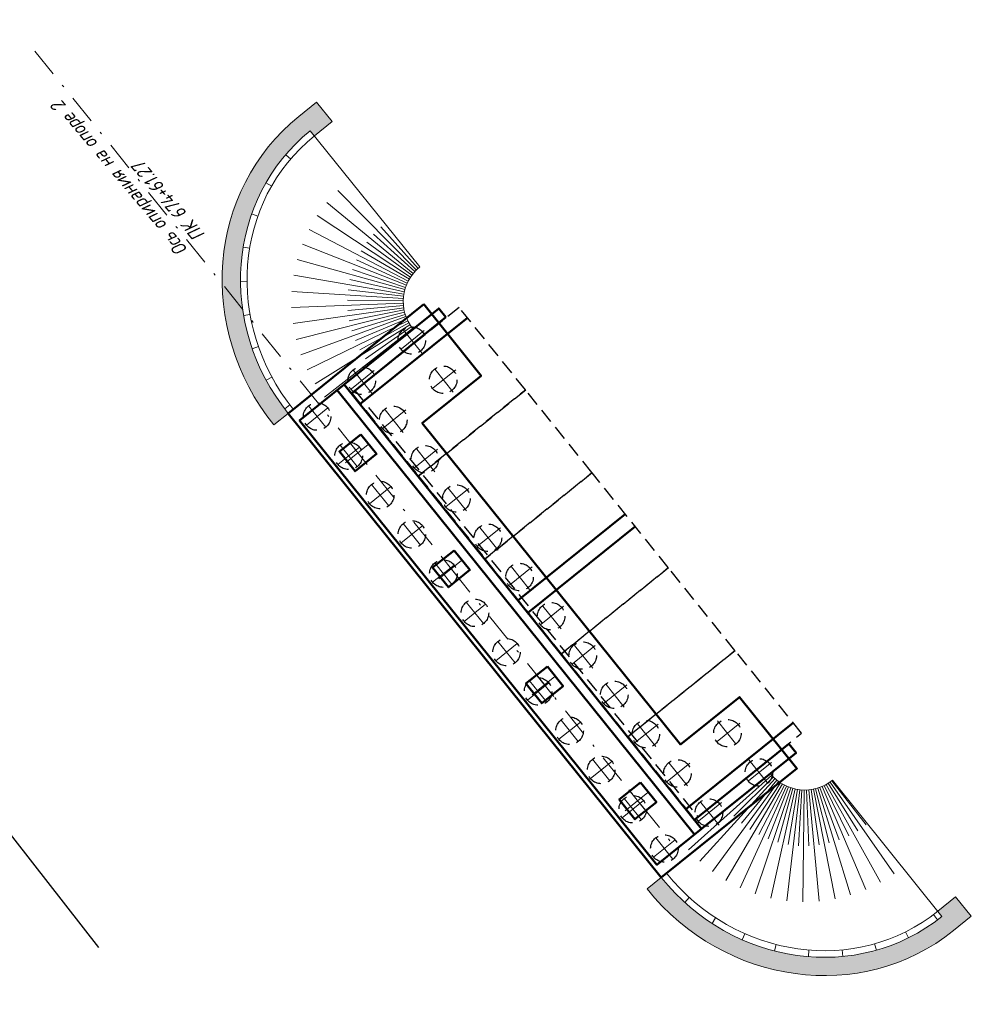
# Model space of a CAD drawing. Header units: metres. Extents: x 1285860 to 1560489, y -721344 to 834863.
# Tile 42 of 256: x 1318831 to 1318872, y 784169 to 784212. Entities that reach past the tile are written whole.
import ezdxf

# ---------------------------------------------------------------- set-up
doc = ezdxf.new("R2010")
doc.units = ezdxf.units.M
doc.header["$LTSCALE"] = 0.2
doc.linetypes.add('DASHDOT2', pattern=[12.7, 6.35, -3.175, 0, -3.175])
doc.linetypes.add('HIDDEN2', pattern=[4.762499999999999, 3.175, -1.5875])
doc.layers.get('0').update_dxf_attribs({"lineweight": 35})
for name, color, linetype, lineweight in [('!OIS-K-osi', 30, 'DASHDOT2', 18), ('!OIS-K-razm', 10, 'Continuous', 20), ('!OIS-K-s0.25', 10, 'Continuous', 20), ('!OIS-K-s0.5-1', 130, 'Continuous', 35), ('!OIS-K-s1', 90, 'Continuous', 50), ('!OIS-K-shtrih', 8, 'Continuous', 15)]:
    doc.layers.add(name, color=color, linetype=linetype, lineweight=lineweight)
doc.layers.add('!OIS-K-punktir', color=50, linetype='HIDDEN2')
doc.layers.add('!OIS-K-text-s0.5', color=130, linetype='Continuous')
doc.styles.add('Simplex', font='simplex.shx', dxfattribs={"width": 0.85, "oblique": 15})
pattern_1 = [(300.3186050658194, (1317831.275412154, 786788.6629459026), (4.607055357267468, -7.767724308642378), [0.100902, -9.989316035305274]), (257.2755582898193, (1317831.326348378, 786788.5758439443), (2.020907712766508, 8.802183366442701), [0.173151, -17.1419435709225]), (204.8162646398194, (1317831.288209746, 786788.4069454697), (10.13923433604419, 4.637717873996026), [0.122091, -12.08702444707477]), (339.5795065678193, (1317831.377938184, 786788.0712948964), (-14.06243295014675, 5.273564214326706), [0.1576785, -15.61016853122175]), (5.139471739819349, (1317831.525707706, 786788.0162797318), (-9.71399235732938, -0.8371693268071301), [0.15461625, -15.30702984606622]), (69.57950656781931, (1317831.679702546, 786788.0301303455), (-5.273564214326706, -14.06243295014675), [0.1576785, -15.61016853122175]), (110.0000580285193, (1317831.73471771, 786788.1778998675), (4.181813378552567, -11.56827285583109), [0.20852175, -20.643636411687]), (144.5611459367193, (1317831.663398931, 786788.3738459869), (-14.12375798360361, 10.01658426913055), [0.196866, -19.48974112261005]), (193.7353831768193, (1317831.503005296, 786788.4879955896), (-11.11236836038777, -2.75277485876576), [0.1582125, -15.66305483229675]), (247.5421758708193, (1317831.349317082, 786788.4504298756), (3.221993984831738, 7.631759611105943), [0.180624, -8.850571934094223]), (294.7032553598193, (1317831.280318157, 786788.2835042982), (5.124284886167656, -11.08170584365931), [0.233586, -23.12503125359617]), (211.1198923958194, (1317831.610756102, 786788.7763894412), (-5.882781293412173, -3.633921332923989), [0.07972575, -7.892883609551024]), (243.7750519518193, (1317831.542503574, 786788.7351845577), (4.392417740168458, 8.83284588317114), [0.15167775, -15.01613356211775]), (297.3058175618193, (1317831.475477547, 786788.5991192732), (0.7145192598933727, -0.227952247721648), [0.10606575, -0.9545944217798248]), (275.5044080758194, (1317831.373778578, 786788.5764571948), (-0.2892772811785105, 4.028500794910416), [0.0571185, -5.654711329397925]), (4.107227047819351, (1317831.379257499, 786788.5196022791), (-2.371510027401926, -0.03066251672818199), [0.08077725, -3.958096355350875]), (103.2695740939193, (1317831.459827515, 786788.5253878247), (-0.745181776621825, 2.599462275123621), [0.13119675, -4.242017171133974]), (233.8708687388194, (1317831.429713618, 786788.653081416), (1.170423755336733, 1.201086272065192), [0.09486824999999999, -2.276839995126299]), (88.69535789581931, (1317831.247045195, 786788.1051811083), (0.1359646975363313, 7.829049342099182), [0.1329, -13.15713386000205]), (142.6519935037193, (1317831.250071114, 786788.2380469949), (6.947902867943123, -5.365551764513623), [0.11149575, -11.03805581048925]), (5.504408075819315, (1317831.286809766, 786788.6986718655), (-4.028500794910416, -0.289277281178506), [0.11423625, -5.597593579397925]), (55.91627722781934, (1317831.400519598, 786788.7096297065), (-4.423080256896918, -6.461335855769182), [0.1329, -13.15713386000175]), (51.74977234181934, (1317831.690047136, 786787.9638507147), (-2.568799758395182, -3.116691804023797), [0.12816, -6.279842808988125]), (7.080958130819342, (1317831.769390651, 786788.0644966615), (-8.999473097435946, -1.065121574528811), [0.1073835, -10.630982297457]), (139.1072270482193, (1317832.003608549, 786788.4778648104), (-3.116691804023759, 2.568799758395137), [0.11423625, -5.597593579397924]), (89.65984219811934, (1317831.917252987, 786788.5526492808), (-0.1053021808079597, -10.2005593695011), [0.12572325, -12.44656771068]), (141.7497723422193, (1317831.891911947, 786788.1277503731), (3.116691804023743, -2.568799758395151), [0.06408, -6.343922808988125]), (173.6157500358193, (1317831.989931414, 786788.4349936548), (-3.086029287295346, 0.1972897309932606), [0.03824249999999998, -3.786022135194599]), (238.2695740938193, (1317831.951925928, 786788.4392460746), (1.398376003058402, 1.915605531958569), [0.15461625, -2.937712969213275]), (258.3148235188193, (1317831.870609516, 786788.307739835), (1.565003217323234, 7.373144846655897), [0.1432875, -14.1854423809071]), (15.99588508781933, (1317831.524134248, 786788.5048721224), (-1.656990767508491, -0.2586147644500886), [0.1081665, -2.595996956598]), (65.46304414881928, (1317831.628112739, 786788.5346793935), (5.304226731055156, 11.69092292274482), [0.1888455, -18.69567196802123]), (133.2512134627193, (1317831.706536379, 786788.7064706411), (4.08982582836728, -4.453742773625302), [0.07721699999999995, -7.644505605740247]), (162.3058175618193, (1317831.653627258, 786788.7627123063), (-0.9424715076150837, -0.4865670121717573), [0.045, -0.705]), (192.5622547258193, (1317831.844614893, 786788.3002880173), (5.913443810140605, 1.262411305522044), [0.104193, -10.31513999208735]), (120.3186050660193, (1317831.742915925, 786788.2776259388), (-4.607055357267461, 7.767724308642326), [0.201804, -9.888414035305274]), (72.30581756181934, (1317831.641043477, 786788.4518298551), (-0.4865670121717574, 0.9424715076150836), [0.1950000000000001, -0.555]), (37.61066403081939, (1317831.700311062, 786788.6376048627), (7.281157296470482, 5.549526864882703), [0.1185855, -11.7399557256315]), (326.3604216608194, (1317831.794251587, 786788.7099766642), (2.630124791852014, -1.626328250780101), [0.1092015, -5.350880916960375]), (279.9517929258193, (1317831.885166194, 786788.6494825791), (2.814099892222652, -15.8553884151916), [0.17779875, -17.60210563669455]), (247.7318963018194, (1317831.91589334, 786788.4743587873), (-3.677898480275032, -9.06079813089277), [0.18809925, -18.62180505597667])]

# ---------------------------------------------------------------- blocks, each defined once
blk = doc.blocks.new('A$C444F52A2')
at = {"layer": '!OIS-K-shtrih'}
h = blk.add_hatch(dxfattribs=at)
h.set_pattern_fill('GRAVEL', color=256, scale=0.75, angle=-287.6941824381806)
h.set_pattern_definition(pattern_1)
edge = h.paths.add_edge_path()
edge.add_ellipse((1318849.090840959, 784200.2561109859), major_axis=(-6.147310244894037, 7.644630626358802), ratio=0.9466221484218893, start_angle=360, end_angle=450)
edge.add_line((1318841.854264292, 784194.4369309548), (1318842.477700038, 784194.9382570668))
edge.add_ellipse((1318849.090840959, 784200.2561109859), major_axis=(-5.645984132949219, 7.021194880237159), ratio=0.9418825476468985, start_angle=360, end_angle=450, ccw=False)
edge.add_line((1318843.444856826, 784207.2773058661), (1318843.626587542, 784207.0513104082))
edge.add_line((1318843.626587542, 784207.0513104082), (1318844.405882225, 784207.677968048))
edge.add_line((1318844.405882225, 784207.677968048), (1318843.722825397, 784208.527399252))
edge.add_line((1318843.722825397, 784208.527399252), (1318842.943530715, 784207.9007416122))
h = blk.add_hatch(dxfattribs=at)
h.set_pattern_fill('GRAVEL', color=256, scale=0.75, angle=-287.6941824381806)
h.set_pattern_definition(pattern_1)
edge = h.paths.add_edge_path()
edge.add_ellipse((1318865.383939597, 784179.9944492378), major_axis=(-6.144601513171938, 7.641262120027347), ratio=0.9470394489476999, start_angle=90, end_angle=180)
edge.add_line((1318871.52854111, 784172.3531871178), (1318872.307835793, 784172.9798447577))
edge.add_line((1318872.307835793, 784172.9798447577), (1318871.624778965, 784173.8292759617))
edge.add_line((1318871.624778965, 784173.8292759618), (1318870.845480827, 784173.202615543))
edge.add_line((1318870.845480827, 784173.2026155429), (1318871.027214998, 784172.9766228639))
edge.add_ellipse((1318865.383939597, 784179.9944492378), major_axis=(-5.643275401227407, 7.01782637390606), ratio=0.942334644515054, start_angle=90, end_angle=180, ccw=False)
edge.add_line((1318858.770798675, 784174.6765953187), (1318858.147362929, 784174.1752692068))
at = {"layer": '!OIS-K-s0.25'}
for p, q in [((1318842.943530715, 784207.9007416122, 0.00830294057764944), (1318843.722825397, 784208.527399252, 0.00830294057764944)), ((1318844.405882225, 784207.677968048, 0.00830294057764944), (1318843.722825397, 784208.527399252, 0.00830294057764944)), ((1318843.626587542, 784207.0513104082, 0.00830294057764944), (1318844.405882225, 784207.677968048, 0.00830294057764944)), ((1318848.226016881, 784201.3315830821, 0.00830294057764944), (1318843.444856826, 784207.2773058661, 0.00830294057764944)), ((1318842.370605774, 784206.233556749, 0.00830294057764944), (1318842.591226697, 784206.0453639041, 0.00830294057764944)), ((1318841.508364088, 784205.0087646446, 0.00830294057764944), (1318841.759825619, 784204.864428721, 0.00830294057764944)), ((1318840.883854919, 784203.6472102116, 0.00830294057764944), (1318841.157177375, 784203.5505966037, 0.00830294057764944)), ((1318840.511556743, 784202.1961527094, 0.00830294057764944), (1318840.797563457, 784202.1489957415, 0.00830294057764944)), ((1318840.39565664, 784200.7024708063, 0.00830294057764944), (1318840.685519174, 784200.7046909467, 0.00830294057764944)), ((1318840.531946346, 784199.2104056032, 0.00830294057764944), (1318840.817482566, 784199.2605213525, 0.00830294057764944)), ((1318840.909906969, 784197.7604966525, 0.00830294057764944), (1318841.183670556, 784197.8560002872, 0.00830294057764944)), ((1318841.514456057, 784196.3894412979, 0.00830294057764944), (1318841.769695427, 784196.5270724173, 0.00830294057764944)), ((1318842.327117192, 784195.1304917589, 0.00830294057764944), (1318842.557677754, 784195.3063940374, 0.00830294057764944)), ((1318841.854264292, 784194.4369309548, 0.00830294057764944), (1318842.477700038, 784194.9382570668, 0.00830294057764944)), ((1318866.248599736, 784178.9189949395, 0.00830294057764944), (1318871.027214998, 784172.9766228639, 0.00830294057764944)), ((1318858.14736293, 784174.1752692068, 0.00830294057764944), (1318858.770798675, 784174.6765953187, 0.00830294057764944)), ((1318859.798545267, 784173.5861328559, 0.00830294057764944), (1318859.993293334, 784173.8009942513, 0.00830294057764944)), ((1318870.845484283, 784173.2026183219, 0.00830294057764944), (1318871.624778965, 784173.8292759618, 0.00830294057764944)), ((1318871.624778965, 784173.8292759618, 0.00830294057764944), (1318872.307835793, 784172.9798447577, 0.00830294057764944)), ((1318860.984870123, 784172.6707535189, 0.00830294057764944), (1318861.143208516, 784172.9136544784, 0.00830294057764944)), ((1318870.837354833, 784172.8285998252, 0.00830294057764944), (1318870.662509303, 784173.0599626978, 0.00830294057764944)), ((1318871.52854111, 784172.3531871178, 0.00830294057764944), (1318872.307835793, 784172.9798447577, 0.00830294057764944)), ((1318869.56320107, 784172.0412117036, 0.00830294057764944), (1318869.434428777, 784172.3010286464, 0.00830294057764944)), ((1318862.301789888, 784171.9560227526, 0.00830294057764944), (1318862.419004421, 784172.2211791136, 0.00830294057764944)), ((1318863.717339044, 784171.4650092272, 0.00830294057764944), (1318863.789277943, 784171.7458170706, 0.00830294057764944)), ((1318865.194913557, 784171.217335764, 0.00830294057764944), (1318865.218224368, 784171.5062656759, 0.00830294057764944)), ((1318866.69295372, 784171.2275534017, 0.00830294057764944), (1318866.66544904, 784171.5161367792, 0.00830294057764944)), ((1318868.165383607, 784171.5029523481, 0.00830294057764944), (1318868.086497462, 784171.7819485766, 0.00830294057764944))]:
    blk.add_line(p, q, dxfattribs=at)
for centre, radius, start, end in [((1318849.435502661, 784199.8274989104, 0.00830294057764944), 1.930058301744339, 128.8039575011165, 218.8039575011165), ((1318865.039187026, 784180.4229882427, 0.00830294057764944), 1.929941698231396, 218.8039575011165, 308.8074192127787)]:
    blk.add_arc(centre, radius, start, end, dxfattribs=at)
for centre, major_axis, ratio, start_param, end_param in [((1318849.090840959, 784200.2561109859, 0.00830294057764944), (-6.147310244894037, 7.644630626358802), 0.9466221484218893, 6.283185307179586, 7.853981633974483), ((1318849.090840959, 784200.2561109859, 0.00830294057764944), (-5.645984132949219, 7.021194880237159), 0.9418825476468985, 6.283185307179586, 7.853981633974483), ((1318849.090840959, 784200.2561109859, 0.00830294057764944), (-5.464253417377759, 6.79519942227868), 0.9399496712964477, 6.283185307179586, 7.853981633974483), ((1318865.383939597, 784179.9944492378, 0.00830294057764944), (-5.643275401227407, 7.01782637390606), 0.942334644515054, 1.570796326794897, 3.141592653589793), ((1318865.383939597, 784179.9944492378, 0.00830294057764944), (-5.461544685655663, 6.791830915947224), 0.9404158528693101, 1.570796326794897, 3.141592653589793), ((1318865.383939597, 784179.9944492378, 0.00830294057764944), (-6.144601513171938, 7.641262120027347), 0.9470394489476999, 1.570796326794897, 3.141592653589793)]:
    blk.add_ellipse(centre, major_axis=major_axis, ratio=ratio, start_param=start_param, end_param=end_param, dxfattribs=at)
at = {"layer": '!OIS-K-shtrih'}
for p, q in [((1318848.076924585, 784201.198407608, 0.00830294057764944), (1318844.641867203, 784204.6646419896, 0.00830294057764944)), ((1318847.942407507, 784201.0505246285, 0.00830294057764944), (1318844.167234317, 784204.1428485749, 0.00830294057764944)), ((1318847.823908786, 784200.8895206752, 0.00830294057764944), (1318843.749120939, 784203.5747588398, 0.00830294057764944)), ((1318847.722699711, 784200.7171230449, 0.00830294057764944), (1318843.39201271, 784202.9664674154, 0.00830294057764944)), ((1318848.149745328, 784201.2669269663, 0.00830294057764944), (1318846.524277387, 784203.0866670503, 0.00830294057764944)), ((1318847.881072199, 784200.9715579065, 0.00830294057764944), (1318845.915944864, 784202.4178893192, 0.00830294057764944)), ((1318848.007750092, 784201.1262089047, 0.00830294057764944), (1318846.202770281, 784202.7680517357, 0.00830294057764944)), ((1318847.639866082, 784200.5351812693, 0.00830294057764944), (1318843.09974079, 784202.3245002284, 0.00830294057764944)), ((1318847.771070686, 784200.8046331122, 0.00830294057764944), (1318845.666878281, 784202.0399364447, 0.00830294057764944)), ((1318847.576296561, 784200.3456472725, 0.00830294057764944), (1318842.875440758, 784201.6557444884, 0.00830294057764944)), ((1318847.678925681, 784200.6272253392, 0.00830294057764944), (1318845.458242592, 784201.6382478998, 0.00830294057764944)), ((1318847.605625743, 784200.4412378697, 0.00830294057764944), (1318845.2922761, 784201.2171331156, 0.00830294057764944)), ((1318847.532673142, 784200.1505544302, 0.00830294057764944), (1318842.721518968, 784200.9673748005, 0.00830294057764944)), ((1318847.551957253, 784200.2486660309, 0.00830294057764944), (1318845.170759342, 784200.7811099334, 0.00830294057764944)), ((1318847.509463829, 784199.9519957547, 0.00830294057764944), (1318842.63962674, 784200.2667761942, 0.00830294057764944)), ((1318847.518495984, 784200.0515757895, 0.00830294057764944), (1318845.094995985, 784200.3348561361, 0.00830294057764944)), ((1318847.505600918, 784199.8520815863, 0.00830294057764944), (1318845.06579884, 784199.8831592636, 0.00830294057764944)), ((1318847.506917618, 784199.752101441, 0.00830294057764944), (1318842.630642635, 784199.561464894, 0.00830294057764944)), ((1318847.525061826, 784199.5530160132, 0.00830294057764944), (1318842.694663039, 784198.8590076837, 0.00830294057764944)), ((1318847.513410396, 784199.6523236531, 0.00830294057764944), (1318845.083481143, 784199.4308652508, 0.00830294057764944)), ((1318847.541840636, 784199.4544450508, 0.00830294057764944), (1318845.147853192, 784198.9828264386, 0.00830294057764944)), ((1318847.563701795, 784199.3568753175, 0.00830294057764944), (1318842.831001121, 784198.1669407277, 0.00830294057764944)), ((1318847.622422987, 784199.1657836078, 0.00830294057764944), (1318843.038194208, 784197.4926887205, 0.00830294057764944)), ((1318847.700595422, 784198.9817909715, 0.00830294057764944), (1318843.314019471, 784196.8434852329, 0.00830294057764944)), ((1318847.590586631, 784199.2605686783, 0.00830294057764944), (1318845.258224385, 784198.5438495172, 0.00830294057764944)), ((1318847.659125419, 784199.0727744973, 0.00830294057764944), (1318845.41341063, 784198.1186439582, 0.00830294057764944)), ((1318847.797380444, 784198.8068713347, 0.00830294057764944), (1318843.655517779, 784196.2262951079, 0.00830294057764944)), ((1318847.911739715, 784198.6429012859, 0.00830294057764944), (1318844.059025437, 784195.6477397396, 0.00830294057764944)), ((1318847.746721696, 784198.8930772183, 0.00830294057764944), (1318845.611747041, 784197.7117714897, 0.00830294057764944)), ((1318847.852435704, 784198.7234046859, 0.00830294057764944), (1318845.85110581, 784197.3275971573, 0.00830294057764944)), ((1318863.599849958, 784179.137304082, 0.00830294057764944), (1318859.960379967, 784175.8863568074, 0.00830294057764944)), ((1318863.740568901, 784178.995309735, 0.00830294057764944), (1318860.45691714, 784175.3853192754, 0.00830294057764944)), ((1318863.895221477, 784178.8686337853, 0.00830294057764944), (1318861.002620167, 784174.9383338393, 0.00830294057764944)), ((1318864.062148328, 784178.7586354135, 0.00830294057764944), (1318861.591633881, 784174.5501964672, 0.00830294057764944)), ((1318863.668369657, 784179.0644836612, 0.00830294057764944), (1318861.935263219, 784177.3469441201, 0.00830294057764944)), ((1318863.816253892, 784178.9299679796, 0.00830294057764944), (1318862.270115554, 784177.0423620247, 0.00830294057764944)), ((1318863.977259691, 784178.8114717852, 0.00830294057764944), (1318862.634678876, 784176.7740526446, 0.00830294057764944)), ((1318866.059896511, 784178.785054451, 0.00830294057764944), (1318867.350366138, 784176.7142362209, 0.00830294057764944)), ((1318866.143358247, 784178.8401171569, 0.00830294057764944), (1318868.935336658, 784174.8377108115, 0.00830294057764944)), ((1318866.223856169, 784178.8994286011, 0.00830294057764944), (1318867.721617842, 784176.9732121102, 0.00830294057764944)), ((1318864.239558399, 784178.6664948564, 0.00830294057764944), (1318862.217638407, 784174.225071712, 0.00830294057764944)), ((1318864.425548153, 784178.5932007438, 0.00830294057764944), (1318862.873916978, 784173.9664480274, 0.00830294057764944)), ((1318864.14965953, 784178.7102664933, 0.00830294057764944), (1318863.025041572, 784176.5448948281, 0.00830294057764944)), ((1318864.331603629, 784178.6274379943, 0.00830294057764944), (1318863.437015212, 784176.3573473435, 0.00830294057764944)), ((1318864.618121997, 784178.5395394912, 0.00830294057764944), (1318863.553427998, 784173.7771003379, 0.00830294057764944)), ((1318864.521139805, 784178.5638750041, 0.00830294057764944), (1318863.86617949, 784176.2134224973, 0.00830294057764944)), ((1318864.815213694, 784178.5060868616, 0.00830294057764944), (1318864.248880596, 784173.6590602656, 0.00830294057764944)), ((1318864.716234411, 784178.5202595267, 0.00830294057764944), (1318864.307929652, 784176.1146645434, 0.00830294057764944)), ((1318864.914794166, 784178.4970595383, 0.00830294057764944), (1318864.757525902, 784176.0621331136, 0.00830294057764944)), ((1318865.014708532, 784178.4932017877, 0.00830294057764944), (1318864.952812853, 784173.6135943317, 0.00830294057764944)), ((1318865.114688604, 784178.494523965, 0.00830294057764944), (1318865.210144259, 784176.0563918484, 0.00830294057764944)), ((1318865.214466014, 784178.501022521, 0.00830294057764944), (1318865.657671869, 784173.6411903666, 0.00830294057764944)), ((1318865.313772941, 784178.5126800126, 0.00830294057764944), (1318865.660928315, 784176.0975023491, 0.00830294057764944)), ((1318865.412342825, 784178.5294651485, 0.00830294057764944), (1318866.355894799, 784173.7415522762, 0.00830294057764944)), ((1318865.509911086, 784178.5513328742, 0.00830294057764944), (1318866.105041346, 784176.1850235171, 0.00830294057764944)), ((1318865.60621583, 784178.5782244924, 0.00830294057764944), (1318867.039990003, 784173.9136032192, 0.00830294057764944)), ((1318865.700998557, 784178.6100678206, 0.00830294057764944), (1318866.537718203, 784176.3180162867, 0.00830294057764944)), ((1318865.794004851, 784178.6467773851, 0.00830294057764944), (1318867.70261742, 784174.1554971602, 0.00830294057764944)), ((1318865.884985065, 784178.6882546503, 0.00830294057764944), (1318866.954316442, 784176.4950537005, 0.00830294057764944)), ((1318865.97369499, 784178.7343882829, 0.00830294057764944), (1318868.336667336, 784174.4646386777, 0.00830294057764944))]:
    blk.add_line(p, q, dxfattribs=at)
blk = doc.blocks.new('hjl')
at = {"layer": '!OIS-K-osi'}
for p, q in [((766.9262154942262, -22.7323118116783), (766.9262150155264, -23.93231181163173)), ((767.5262152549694, -23.33231205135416), (766.3262152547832, -23.3323115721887))]:
    blk.add_line(p, q, dxfattribs=at)
at = {"layer": '!OIS-K-punktir'}
blk.add_circle((766.9262152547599, -23.33231181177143), 0.6, dxfattribs=at)
blk = doc.blocks.new('*U202')
at = {"layer": '!OIS-K-s0.5-1', "rotation": 0.004822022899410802}
blk.add_blockref('hjl', (-766.4281761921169, 23.26780940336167), dxfattribs=at)
blk = doc.blocks.new('*U203')
at = {"layer": '!OIS-K-s0.5-1', "color": 0, "linetype": 'ByBlock', "lineweight": -2, "transparency": 16777216, "rotation": 359.9954277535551}
for p in [(766.4262152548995, -23.3323120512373), (768.6262152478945, -23.33248761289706), (770.8262152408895, -23.33266317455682), (773.0262152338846, -23.33283873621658), (775.2262152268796, -23.33301429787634), (777.4262152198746, -23.3331898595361), (779.6262152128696, -23.33336542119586), (781.8262152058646, -23.33354098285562), (784.0262151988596, -23.33371654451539), (786.2262151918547, -23.33389210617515), (788.4262151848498, -23.33406766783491), (790.6262151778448, -23.33424322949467)]:
    blk.add_blockref('*U202', p, dxfattribs=at)
blk = doc.blocks.new('*U204')
at = {"layer": '!OIS-K-osi'}
for p, q in [((0.4999413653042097, 0.7000423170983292), (0.5000586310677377, -0.6999576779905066)), ((1.199999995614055, 0.0001009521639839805), (-0.1999999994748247, -1.631305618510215e-05))]:
    blk.add_line(p, q, dxfattribs=at)
at = {"layer": '!OIS-K-punktir'}
blk.add_circle((0.4999999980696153, 4.231955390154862e-05), 0.6, dxfattribs=at)
blk = doc.blocks.new('*U205')
at = {"layer": '!OIS-K-s0.5-1', "color": 0, "linetype": 'ByBlock', "lineweight": -2, "transparency": 16777216, "rotation": 359.9954277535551}
for p in [(766.4262152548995, -23.3323120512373), (768.6262152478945, -23.33248761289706), (770.8262152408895, -23.33266317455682), (773.0262152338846, -23.33283873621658), (775.2262152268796, -23.33301429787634), (777.4262152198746, -23.3331898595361), (779.6262152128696, -23.33336542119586), (781.8262152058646, -23.33354098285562), (784.0262151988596, -23.33371654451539), (786.2262151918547, -23.33389210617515), (788.4262151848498, -23.33406766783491), (790.6262151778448, -23.33424322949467)]:
    blk.add_blockref('*U204', p, dxfattribs=at)
blk = doc.blocks.new('A$C70925999')
at = {"layer": '!OIS-K-osi'}
for p, q in [((0.9000003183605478, -0.6999999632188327), (0.8999997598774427, -2.099999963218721)), ((3.100000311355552, -0.7000009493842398), (3.099999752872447, -2.100000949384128)), ((22.89998859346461, -0.7000009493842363), (22.89998915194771, -2.100000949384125)), ((25.10038544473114, -0.6999999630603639), (25.10038600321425, -2.099999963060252)), ((1.600000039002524, -1.400000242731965), (0.2000000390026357, -1.399999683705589)), ((3.800000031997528, -1.400001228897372), (2.40000003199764, -1.400000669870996)), ((22.19998887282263, -1.400001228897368), (23.59998887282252, -1.400000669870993)), ((24.40038572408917, -1.400000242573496), (25.80038572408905, -1.39999968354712))]:
    blk.add_line(p, q, dxfattribs=at)
at = {"layer": '!OIS-K-punktir'}
for centre in [(0.90000003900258, -1.399999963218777), (3.100000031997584, -1.400000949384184), (22.89998887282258, -1.400000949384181), (25.10038572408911, -1.399999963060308)]:
    blk.add_circle(centre, 0.6, dxfattribs=at)
at = {"layer": '!OIS-K-s1'}
blk.add_lwpolyline([(0, 0), (4, 0), (4, -3.299999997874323), (21.99999997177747, -3.299999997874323), (21.99999997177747, 2.125659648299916e-09), (25.99999997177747, 2.125659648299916e-09), (25.99999997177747, -7.599999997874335), (0, -7.599999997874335)], close=True, dxfattribs=at)
at = {"layer": '!OIS-K-s0.5-1'}
for name, p in [('*U205', (-766.026213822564, 19.13230962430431)), ('*U203', (-766.026213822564, 16.63230962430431))]:
    blk.add_blockref(name, p, dxfattribs=at)
blk = doc.blocks.new('A$C03AB57E6')
at = {"layer": '!OIS-K-osi'}
for points in [[(-12.6470167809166, 17.48279945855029), (-13.4616713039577, 18.49588287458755)], [(-13.59985049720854, 17.55068103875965), (-12.50883758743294, 18.42800129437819)], [(-9.5265790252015, 12.48526537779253), (-8.4355661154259, 13.36258563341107)], [(-8.573745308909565, 12.41738379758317), (-9.388399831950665, 13.43046721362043)], [(-5.45330755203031, 7.419849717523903), (-4.36229464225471, 8.297169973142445)], [(-4.500473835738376, 7.351968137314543), (-5.315128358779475, 8.365051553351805)], [(-1.380036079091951, 2.354434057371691), (-0.2890231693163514, 3.231754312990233)], [(-0.427202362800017, 2.286552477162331), (-1.241856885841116, 3.299635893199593)]]:
    blk.add_lwpolyline(points, dxfattribs=at)
at = {"layer": '!OIS-K-punktir', "elevation": 3.444131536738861e-07}
for points in [[(-8.638314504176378, 24.33833312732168), (-13.31408411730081, 20.57838917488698), (-10.41892727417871, 16.9780465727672), (-5.743157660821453, 20.73799052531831)], [(-5.730624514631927, 20.72240462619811), (-10.40639412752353, 16.96246067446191), (-7.511265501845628, 13.36215316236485), (-2.835467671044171, 17.12206202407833)], [(-2.822934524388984, 17.10647612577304), (-7.498704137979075, 13.34653217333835), (-4.177440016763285, 9.216293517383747), (0.498343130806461, 12.97622063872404)], [(0.5108762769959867, 12.96063474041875), (-4.164893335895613, 9.200690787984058), (-1.269736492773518, 5.600348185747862), (3.406033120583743, 9.360292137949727)], [(3.418566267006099, 9.344706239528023), (-1.257203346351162, 5.584762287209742), (1.637953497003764, 1.984419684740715), (6.313723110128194, 5.744363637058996)]]:
    blk.add_lwpolyline(points, close=True, dxfattribs=at)
at = {"layer": '!OIS-K-punktir'}
blk.add_lwpolyline([(-13.18634417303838, 20.70677339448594), (1.790767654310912, 2.081622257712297)], dxfattribs=at)
at = {"layer": '!OIS-K-s1'}
for points in [[(-9.211939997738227, 23.9027257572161), (-9.525268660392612, 24.29237322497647), (-13.65553182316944, 20.97108939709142), (-13.34220316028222, 20.58144192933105)], [(-13.65553183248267, 20.97108940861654), (1.948237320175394, 1.566643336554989), (0, 0), (-15.60376915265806, 19.40444607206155)], [(-13.65553183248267, 20.97108940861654), (1.948237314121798, 1.56664334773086), (1.636519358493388, 1.315980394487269), (-13.96724978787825, 20.72042645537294)], [(-12.93142860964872, 18.79394777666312), (-12.24210555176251, 17.93672334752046), (-13.17725947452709, 17.18473455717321), (-13.8665825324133, 18.04195898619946)], [(-8.858157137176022, 13.72853211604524), (-8.168834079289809, 12.871307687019), (-9.103988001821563, 12.11931889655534), (-9.793311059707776, 12.976543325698)], [(-4.784885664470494, 8.663116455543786), (-4.095562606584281, 7.805892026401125), (-5.030716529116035, 7.053903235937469), (-5.720039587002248, 7.91112766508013)], [(5.765171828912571, 5.277574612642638), (6.078500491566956, 4.887927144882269), (1.94823732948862, 1.566643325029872), (1.634908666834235, 1.956290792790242)], [(-0.7116141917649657, 3.597700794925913), (-0.02229113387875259, 2.740476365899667), (-0.957445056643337, 1.988487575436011), (-1.64676811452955, 2.845712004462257)]]:
    blk.add_lwpolyline(points, close=True, dxfattribs=at)
for points in [[(-12.96661445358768, 20.11436947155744), (-8.275258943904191, 23.88684656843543)], [(-5.634319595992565, 10.99611613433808), (-0.9429640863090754, 14.76859323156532)], [(1.259319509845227, 2.42336381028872), (5.950675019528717, 6.195840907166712)]]:
    blk.add_lwpolyline(points, dxfattribs=at)
at = {"layer": '!OIS-K-s1', "elevation": 3.465694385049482e-08}
blk.add_lwpolyline([(-6.072979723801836, 11.5416225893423), (-1.381624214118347, 15.31409968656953)], dxfattribs=at)
blk = doc.blocks.new('A$C7B89725B')
at = {"layer": '!OIS-K-razm', "rotation": 308.8039572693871}
blk.add_blockref('A$C70925999', (1318848.400088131, 784199.7006528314, 0.008303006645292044), dxfattribs=at)
blk.add_blockref('A$C03AB57E6', (1318858.581842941, 784175.2301980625, 0.008303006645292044))

msp = doc.modelspace()

# ---------------------------------------------------------------- linework, layer by layer
at = {"layer": 'Defpoints', "color": 250, "lineweight": 30}
msp.add_lwpolyline([(1318834.216901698, 784171.6136404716), (1318008.828796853, 785227.1760740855)], dxfattribs=at)

# ---------------------------------------------------------------- block references
at = {"layer": '!OIS-K-razm', "rotation": 0.004764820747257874}
msp.add_blockref('A$C444F52A2', (65.21890654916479, -109.6754402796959), dxfattribs=at)
at = {"layer": '!OIS-K-s1'}
msp.add_blockref('A$C7B89725B', (-0.001230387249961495, -0.0009893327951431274, -0.008303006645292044), dxfattribs=at)

# ---------------------------------------------------------------- next in the draw order: texts
at = {"layer": '!OIS-K-text-s0.5', "insert": (1318837.656078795, 784201.7164608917, 84.99169176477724), "char_height": 0.6, "width": 10.73149948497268, "attachment_point": 1, "rotation": 130.22161621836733, "style": 'Simplex', "bg_fill": 3, "box_fill_scale": 1.2, "bg_fill_color": 256, "bg_fill_transparency": 0}
msp.add_mtext('Ось опирания на опоре 2\\PПК 674+61.27 ', dxfattribs=at)

# ---------------------------------------------------------------- next in the draw order: linework, layer by layer
at = {"layer": '!OIS-K-osi'}
msp.add_lwpolyline([(1318831.420774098, 784210.7598181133), (1318859.312406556, 784176.0745295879)], dxfattribs=at)

doc.saveas('drawing.dxf')
